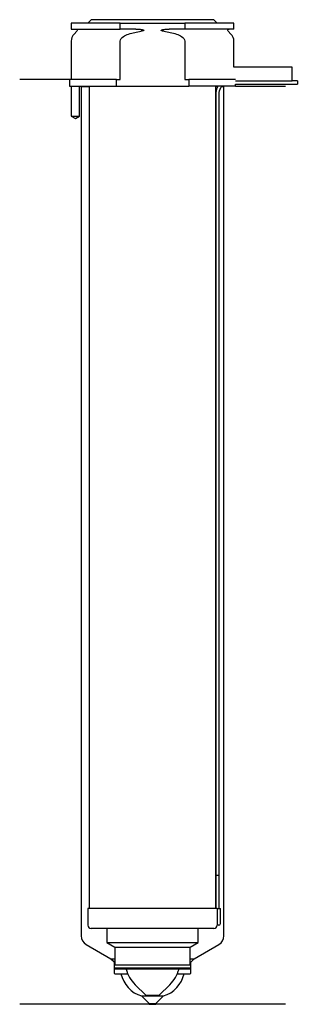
# Model space of a CAD drawing. Header units: inches. Extents: x 23 to 106, y 103 to 399.
import ezdxf

# ---------------------------------------------------------------- set-up
doc = ezdxf.new("R2010")
doc.units = ezdxf.units.IN
for name, color, linetype in [('201', 7, 'Continuous'), ('30', 7, 'Continuous'), ('32', 7, 'Continuous')]:
    doc.layers.add(name, color=color, linetype=linetype)

msp = doc.modelspace()

# ---------------------------------------------------------------- linework, layer by layer
at = {"layer": '201', "color": 113}
for p, q in [((37.51, 380.85), (22.51, 380.85)), ((37.51, 380.85), (37.51, 378.85)), ((38.06, 378.85), (38.06, 369.85)), ((40.56, 369.85), (40.56, 378.85)), ((40.91, 378.85), (41.01, 378.75)), ((41.01, 378.75), (41.01, 123.37)), ((41.01, 378.75), (43.46, 378.75)), ((81.56, 378.75), (82.1, 378.75)), ((83.37, 378.75), (84.01, 378.75)), ((84.01, 378.75), (84.11, 378.85)), ((84.01, 123.37), (84.01, 378.75)), ((87.51, 378.85), (102.51, 378.85)), ((38.06, 369.85), (39.31, 369.13)), ((39.31, 369.13), (40.56, 369.85)), ((42.51, 120.77), (50, 116.45)), ((75.01, 116.45), (82.51, 120.77)), ((50, 116.45), (50.71, 115.74)), ((50, 116.45), (51.2, 116.45)), ((73.81, 116.45), (75.01, 116.45)), ((74.3, 115.74), (75.01, 116.45)), ((51, 115.03), (51, 112.15)), ((74.01, 112.15), (74.01, 115.03)), ((51.2, 111.95), (53.01, 111.95)), ((53.01, 111.95), (55.05, 111.95)), ((69.97, 111.95), (72.01, 111.95)), ((72.01, 111.95), (73.81, 111.95)), ((59.21, 105.25), (61.51, 102.95)), ((59.21, 105.25), (65.81, 105.25)), ((63.51, 102.95), (65.81, 105.25)), ((61.51, 102.75), (22.51, 102.75)), ((61.51, 102.95), (61.51, 102.75)), ((61.51, 102.95), (63.51, 102.95)), ((61.51, 102.75), (63.51, 102.75)), ((63.51, 102.75), (63.51, 102.95)), ((102.51, 102.75), (63.51, 102.75))]:
    msp.add_line(p, q, dxfattribs=at)
for centre, radius, start, end in [((44.01, 123.37), 3, 180, 240), ((81.01, 123.37), 3, 300, 360), ((61.8, 113.87), 9, 192.3068, 253.2539), ((63.21, 113.87), 9, 286.7461, 347.6932)]:
    msp.add_arc(centre, radius, start, end, dxfattribs=at)
at = {"layer": '201', "color": 113, "extrusion": (0, 0, -1)}
for centre, radius, start, end in [((-50, 115.03), 1, 135, 180), ((-75.01, 115.03), 1, 0, 45), ((-51.2, 112.15), 0.2, -90, 0), ((-73.81, 112.15), 0.2, 180, 270)]:
    msp.add_arc(centre, radius, start, end, dxfattribs=at)
at = {"layer": '30', "color": 113}
for p, q in [((38.01, 397.85), (38.01, 396.05)), ((52.81, 397.85), (38.01, 397.85)), ((44.01, 398.85), (43.01, 397.85)), ((81.01, 398.85), (44.01, 398.85)), ((52.81, 396.05), (52.81, 397.85)), ((52.81, 397.85), (72.2, 397.85)), ((87.01, 397.85), (72.2, 397.85)), ((72.2, 397.85), (72.2, 396.05)), ((82.01, 397.85), (81.01, 398.85)), ((87.01, 396.05), (87.01, 397.85)), ((38.01, 396.05), (52.81, 396.05)), ((39.74, 395.37), (38.88, 394.52)), ((57.5, 396.05), (52.81, 396.05)), ((72.2, 396.05), (67.51, 396.05)), ((87.01, 396.05), (72.2, 396.05)), ((86.13, 394.52), (85.27, 395.37)), ((38.01, 392.4), (38.01, 380.85)), ((52.81, 380.85), (52.81, 392.4)), ((72.2, 392.4), (72.2, 380.85)), ((87.01, 384.55), (87.01, 392.4)), ((37.51, 380.85), (37.51, 378.85)), ((51.61, 380.85), (37.51, 380.85)), ((51.61, 378.85), (51.61, 380.85)), ((51.61, 380.85), (52.81, 380.85)), ((72.2, 380.85), (73.4, 380.85)), ((87.47, 380.85), (73.4, 380.85)), ((73.4, 380.85), (73.4, 378.85)), ((87.51, 379.45), (106.11, 379.45)), ((87.51, 378.85), (87.51, 379.45)), ((106.11, 380.45), (104.51, 380.45)), ((106.11, 380.45), (106.11, 379.45)), ((37.51, 378.85), (51.61, 378.85)), ((38.06, 378.85), (38.06, 369.85)), ((40.56, 369.85), (40.56, 378.85)), ((43.46, 378.85), (43.46, 131.55)), ((51.61, 378.85), (73.4, 378.85)), ((87.51, 378.85), (73.4, 378.85)), ((81.56, 131.55), (81.56, 378.85)), ((81.61, 376.95), (81.61, 141.55)), ((82.61, 141.55), (82.61, 376.95)), ((38.06, 369.85), (40.56, 369.85)), ((81.61, 141.55), (82.61, 141.55)), ((81.61, 141.55), (81.61, 131.55)), ((81.61, 141.55), (82.61, 141.55)), ((82.61, 131.55), (82.61, 141.55)), ((43.06, 131.55), (43.06, 126.55)), ((81.94, 131.55), (43.06, 131.55)), ((81.94, 131.55), (82.96, 131.55)), ((81.94, 131.55), (81.94, 127.05)), ((82.96, 127.05), (82.96, 131.55)), ((80.96, 125.55), (44.06, 125.55)), ((48.76, 125.55), (48.76, 121.37)), ((76.26, 121.37), (76.26, 125.55)), ((82.46, 126.55), (81.95, 126.55)), ((48.76, 121.37), (51.2, 119.95)), ((48.76, 121.37), (76.26, 121.37)), ((51.2, 119.95), (51.2, 114.65)), ((51.2, 119.95), (73.81, 119.95)), ((73.81, 119.95), (76.26, 121.37)), ((73.81, 114.65), (73.81, 119.95)), ((51, 114.65), (74.01, 114.65)), ((51, 114.65), (51, 113.65)), ((74.01, 113.65), (51, 113.65)), ((51, 113.65), (51.3, 113.35)), ((73.71, 113.35), (51.3, 113.35)), ((73.71, 113.35), (74.01, 113.65)), ((74.01, 113.65), (74.01, 114.65)), ((57.31, 108.65), (60.51, 105.45)), ((64.51, 105.45), (67.71, 108.65)), ((60.51, 105.45), (64.51, 105.45))]:
    msp.add_line(p, q, dxfattribs=at)
for centre, radius, start, end in [((41.01, 392.4), 3, 135, 180), ((84.01, 392.4), 3, 0, 45), ((85.11, 376.95), 3.5, 147.1205, 180), ((44.06, 126.55), 1, 180, 270), ((80.96, 126.55), 1, -90, 0), ((82.46, 127.05), 0.5, -90, 0), ((65.03, 116.38), 10.93, 196.077, 225), ((59.98, 116.38), 10.93, 315, 343.923)]:
    msp.add_arc(centre, radius, start, end, dxfattribs=at)
at = {"layer": '30', "color": 113, "extrusion": (0, 0, -1)}
for centre, radius, start, end in [((-39.46, 395.65), 0.4, 90, 225), ((-85.56, 395.65), 0.4, -45, 90), ((-85.11, 376.95), 2.5, 0, 49.4634)]:
    msp.add_arc(centre, radius, start, end, dxfattribs=at)
at = {"layer": '30', "color": 113}
for points, knots in [([(52.81, 392.4), (52.81, 392.98), (53.25, 393.48), (54.21, 394.13), (54.76, 394.35), (55.31, 394.52)], [0, 0, 0, 0, 0.5, 0.5, 1, 1, 1, 1]), ([(57.5, 396.05), (57.54, 396.05), (57.59, 396.05), (58.13, 396.05), (58.63, 396), (59.12, 395.92), (59.32, 395.89), (59.51, 395.86), (59.73, 395.78), (59.76, 395.77), (59.8, 395.75), (59.82, 395.74), (59.85, 395.73), (59.87, 395.71), (59.89, 395.7), (59.89, 395.69), (59.9, 395.68), (59.9, 395.67), (59.9, 395.66), (59.9, 395.65), (59.9, 395.64), (59.9, 395.64), (59.89, 395.63), (59.89, 395.62), (59.87, 395.6), (59.85, 395.58), (59.76, 395.53), (59.68, 395.51), (59.41, 395.43), (59.22, 395.4), (59.03, 395.37)], [0, 0, 0, 0, 0.037532, 0.037532, 0.479326, 0.479326, 0.479326, 0.652283, 0.652283, 0.67679, 0.67679, 0.692908, 0.692908, 0.709848, 0.709848, 0.715998, 0.715998, 0.722254, 0.722254, 0.726798, 0.726798, 0.731321, 0.731321, 0.738696, 0.738696, 0.757525, 0.757525, 0.830443, 0.830443, 1, 1, 1, 1]), ([(65.98, 395.37), (65.7, 395.42), (65.39, 395.42), (65.1, 395.63), (65.13, 395.71), (65.26, 395.78), (65.33, 395.8), (65.54, 395.86), (65.68, 395.89), (66.38, 396.01), (66.94, 396.05), (67.51, 396.05)], [0, 0, 0, 0, 0.25, 0.25, 0.3125, 0.3125, 0.375, 0.375, 0.5, 0.5, 1, 1, 1, 1]), ([(69.7, 394.52), (70.25, 394.35), (70.8, 394.13), (71.75, 393.48), (72.2, 392.98), (72.2, 392.4)], [0, 0, 0, 0, 0.5, 0.5, 1, 1, 1, 1]), ([(81.94, 127.05), (81.94, 127), (81.94, 126.94), (81.94, 126.84), (81.94, 126.79), (81.94, 126.7), (81.94, 126.66), (81.95, 126.61), (81.95, 126.58), (81.95, 126.57), (81.95, 126.56), (81.95, 126.55)], [0, 0, 0, 0, 0.207769, 0.207769, 0.415759, 0.415759, 0.624157, 0.624157, 0.834463, 0.834463, 1, 1, 1, 1])]:
    msp.add_open_spline(points, degree=3, knots=knots, dxfattribs=at)
for points in [[(55.31, 394.52), (56.53, 394.89), (57.77, 395.18), (59.03, 395.37)], [(65.98, 395.37), (67.23, 395.18), (68.47, 394.89), (69.7, 394.52)]]:
    msp.add_open_spline(points, degree=3, dxfattribs=at)
at = {"layer": '32', "color": 113}
for p, q in [((104.51, 384.55), (86.97, 384.55)), ((104.51, 380.35), (104.51, 384.55)), ((104.51, 380.35), (87.47, 380.35))]:
    msp.add_line(p, q, dxfattribs=at)

doc.saveas('drawing.dxf')
